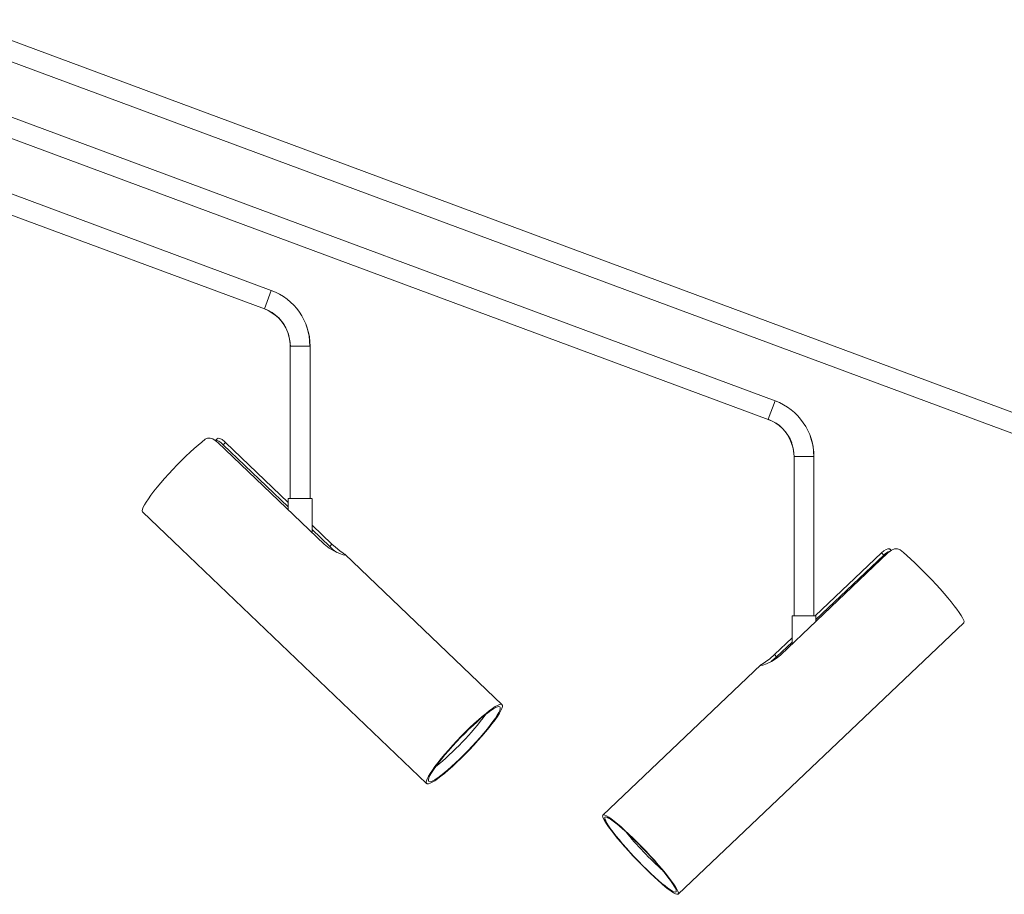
# Model space of a CAD drawing. Header units: millimetres. Extents: x -1604 to 1237, y -736 to 620.
# Tile 5 of 7: x -227 to 270, y -655 to -214. Entities that reach past the tile are written whole.
import ezdxf

# ---------------------------------------------------------------- set-up
doc = ezdxf.new("R2010")
doc.units = ezdxf.units.MM

msp = doc.modelspace()

# ---------------------------------------------------------------- linework, layer by layer
at = {"color": 7, "linetype": 'Continuous', "lineweight": 15}
for p, q in [((-99.79, -350.04), (-467.2, -213.58)), ((154.21, -405.76), (-363.2, -213.58)), ((408.21, -461.47), (-259.2, -213.58)), ((-470.68, -222.95), (-103.27, -359.42)), ((-366.68, -222.95), (150.73, -415.13)), ((-262.68, -222.95), (404.73, -470.85)), ((-103.27, -359.42), (-99.79, -350.04)), ((-81.9, -368.51), (-82.14, -367.65)), ((-90.23, -378.17), (-90.23, -454.95)), ((-90.23, -378.17), (-80.23, -378.17)), ((-80.23, -454.95), (-80.23, -378.17)), ((150.76, -415.05), (150.73, -415.13)), ((-127.05, -424.85), (-127.9, -425.76)), ((-73.07, -478.01), (-126.75, -426.69)), ((-122.89, -426.67), (-123.98, -427.84)), ((-122.89, -426.67), (-91.23, -456.94)), ((-91.23, -459.16), (-123.98, -427.84)), ((162.5, -426.87), (162.61, -427.25)), ((163.77, -433.88), (163.77, -514.15)), ((163.77, -433.88), (173.77, -433.88)), ((173.77, -514.15), (173.77, -433.88)), ((-91.23, -454.95), (-91.23, -460.65)), ((-79.23, -472.12), (-79.23, -454.95)), ((-164.6, -461.81), (-21.47, -598.67)), ((-79.23, -468.41), (-69.22, -477.99)), ((-70.3, -479.17), (-79.23, -470.63)), ((-69.22, -477.99), (-70.3, -479.17)), ((212.71, -481.14), (212.21, -480.6)), ((16.54, -558.92), (-62.74, -483.11)), ((211.04, -482.4), (157.04, -533.72)), ((174.42, -514.14), (207.84, -482.38)), ((208.94, -483.56), (174.77, -516.03)), ((207.84, -482.38), (208.94, -483.56)), ((162.77, -514.15), (162.77, -528.28)), ((174.77, -516.88), (174.77, -514.15)), ((105.29, -654.44), (249.29, -517.58)), ((153.85, -533.7), (162.77, -525.22)), ((162.77, -527.44), (154.94, -534.88)), ((154.94, -534.88), (153.85, -533.7)), ((147.01, -538.91), (67.4, -614.57))]:
    msp.add_line(p, q, dxfattribs=at)
at = {"color": 8, "linetype": 'Continuous', "lineweight": 15}
for p, q in [((-91.58, -370.95), (-91.46, -371.27)), ((150.76, -415.05), (154.21, -405.76))]:
    msp.add_line(p, q, dxfattribs=at)
at = {"color": 7, "linetype": 'Continuous', "lineweight": 15, "flags": 128}
for points in [[(-91.5, -371.16), (-90.52, -374.67), (-90.15, -378.17)], [(-80.32, -378.17), (-80.71, -372.93), (-81.9, -368.51)], [(-164.6, -461.81), (-164.69, -461.7), (-164.8, -461.19), (-164.67, -460.42), (-164.28, -459.42), (-163.66, -458.19), (-162.8, -456.75), (-161.71, -455.12), (-160.42, -453.31), (-158.93, -451.36), (-157.28, -449.29), (-155.47, -447.12), (-153.53, -444.88), (-151.49, -442.61), (-149.37, -440.32), (-147.2, -438.06), (-145.02, -435.85), (-142.84, -433.71), (-140.69, -431.69), (-138.61, -429.79), (-136.62, -428.06), (-134.75, -426.5), (-133.02, -425.14)], [(-126.75, -426.69), (-127.98, -425.69), (-129.3, -424.96), (-130.62, -424.58), (-131.88, -424.62), (-133.02, -425.14)], [(-123.98, -427.84), (-125.11, -426.86), (-126.16, -426.15), (-127.08, -425.79), (-127.8, -425.84)], [(-127, -424.9), (-126.62, -424.56), (-125.64, -424.66), (-124.51, -425.31), (-123.34, -426.25), (-122.89, -426.67)], [(173.68, -433.88), (173.29, -428.64), (171.86, -423.36)], [(162.61, -427.25), (163.48, -430.38), (163.85, -433.88)], [(-90.23, -454.95), (-90.35, -454.95), (-90.97, -454.95), (-91.23, -454.95), (-91.11, -454.95), (-90.62, -454.96), (-89.79, -454.96), (-88.68, -454.96), (-87.35, -454.96), (-85.88, -454.96), (-84.38, -454.96), (-82.93, -454.96)], [(-82.93, -454.96), (-81.62, -454.96), (-80.55, -454.96), (-79.76, -454.96), (-79.32, -454.95), (-79.25, -454.95), (-79.56, -454.95), (-80.22, -454.95), (-80.23, -454.95)], [(-73.07, -478.01), (-70.56, -480.04), (-67.92, -481.61), (-65.42, -482.72), (-63.5, -483.34), (-62.73, -483.47), (-62.68, -483.37)], [(-66.67, -482.16), (-68.5, -480.78), (-70.3, -479.17)], [(-62.76, -483.13), (-63.46, -482.57), (-65.14, -481.38), (-67.44, -479.58), (-69.22, -477.99)], [(207.84, -482.38), (208.99, -481.39), (210.08, -480.66), (211.02, -480.27), (211.8, -480.31), (212.17, -480.64)], [(217.17, -480.86), (215.93, -480.3), (214.36, -480.4), (212.85, -481.05), (211.51, -481.99), (211.04, -482.4)], [(217.17, -480.86), (218.83, -482.22), (220.64, -483.77), (222.57, -485.51), (224.6, -487.4), (226.71, -489.43), (228.86, -491.56), (231.04, -493.78), (233.2, -496.04), (235.33, -498.32), (237.39, -500.6), (239.36, -502.83), (241.22, -505), (242.93, -507.08), (244.48, -509.03), (245.85, -510.83), (247.01, -512.47), (247.96, -513.91), (248.68, -515.14), (249.16, -516.14), (249.4, -516.9), (249.39, -517.42), (249.29, -517.58)], [(163.77, -514.14), (163.37, -514.14), (162.89, -514.14), (162.78, -514.15), (163.04, -514.15), (163.67, -514.15), (164.61, -514.15), (165.82, -514.15), (167.21, -514.15), (168.7, -514.15), (170.2, -514.15), (171.6, -514.15), (172.83, -514.15)], [(172.83, -514.15), (173.8, -514.15), (174.45, -514.15), (174.75, -514.15), (174.67, -514.15), (174.23, -514.14), (173.77, -514.14)], [(153.85, -533.7), (151.5, -535.74), (149.37, -537.31), (147.7, -538.42), (146.88, -539.05)], [(146.93, -539.12), (146.97, -539.18), (147.99, -538.96), (149.84, -538.3), (152.34, -537.11), (155.15, -535.32), (157.04, -533.72)], [(154.94, -534.88), (152.6, -536.9), (152.25, -537.15)], [(16, -558.74), (16.48, -558.87), (16.72, -559.26), (16.7, -559.9), (16.44, -560.79), (15.93, -561.91), (15.18, -563.25), (14.2, -564.8), (13.01, -566.53), (11.61, -568.41), (10.03, -570.44), (8.28, -572.57), (6.4, -574.78), (4.4, -577.05), (2.31, -579.34), (0.16, -581.62), (-2.03, -583.86), (-4.22, -586.04), (-6.39, -588.13), (-8.51, -590.09), (-10.55, -591.9), (-12.48, -593.55), (-14.28, -595), (-15.93, -596.24), (-17.41, -597.25), (-18.68, -598.03), (-19.75, -598.55), (-20.59, -598.81), (-21.2, -598.82), (-21.56, -598.56), (-21.67, -598.04), (-21.53, -597.28), (-21.15, -596.27), (-20.52, -595.04), (-19.65, -593.59), (-18.56, -591.95), (-17.26, -590.14), (-15.77, -588.18), (-14.1, -586.1), (-12.29, -583.92), (-10.34, -581.68), (-8.29, -579.4), (-6.17, -577.11), (-4, -574.84), (-1.8, -572.63), (0.38, -570.49), (2.53, -568.46), (4.61, -566.57), (6.6, -564.84), (8.47, -563.29), (10.2, -561.94), (11.76, -560.81), (13.14, -559.92), (14.32, -559.27), (15.27, -558.88), (16, -558.74)], [(14.99, -559.84), (14.29, -559.97), (13.36, -560.35), (12.22, -560.99), (10.88, -561.86), (9.36, -562.97), (7.68, -564.29), (5.87, -565.8), (3.94, -567.5), (1.92, -569.34), (-0.16, -571.31), (-2.26, -573.38), (-4.37, -575.53), (-6.45, -577.72), (-8.48, -579.92), (-10.43, -582.11), (-12.27, -584.26), (-13.98, -586.33), (-15.53, -588.3), (-16.91, -590.14), (-18.09, -591.83), (-19.06, -593.34), (-19.8, -594.65), (-20.31, -595.75), (-20.58, -596.62), (-20.6, -597.25), (-20.38, -597.63), (-19.92, -597.75), (-19.22, -597.62), (-18.29, -597.24), (-17.15, -596.6), (-15.81, -595.73), (-14.29, -594.62), (-12.61, -593.3), (-10.8, -591.79), (-8.87, -590.09), (-6.85, -588.25), (-4.78, -586.28), (-2.67, -584.21), (-0.56, -582.06), (1.52, -579.87), (3.55, -577.67), (5.5, -575.48), (7.34, -573.33), (9.05, -571.26), (10.6, -569.29), (11.98, -567.45), (13.16, -565.76), (14.13, -564.25), (14.87, -562.94), (15.38, -561.84), (15.65, -560.97), (15.67, -560.34), (15.45, -559.96), (14.99, -559.84)], [(67.78, -614.45), (68.4, -614.59), (69.26, -614.98), (70.33, -615.63), (71.62, -616.52), (73.1, -617.65), (74.75, -619), (76.56, -620.55), (78.49, -622.28), (80.52, -624.18), (82.63, -626.2), (84.79, -628.34), (86.97, -630.55), (89.14, -632.82), (91.27, -635.11), (93.34, -637.39), (95.32, -639.63), (97.18, -641.81), (98.9, -643.89), (100.46, -645.85), (101.83, -647.66), (103, -649.3), (103.96, -650.75), (104.68, -651.98), (105.17, -652.99), (105.41, -653.76), (105.4, -654.27), (105.14, -654.53), (104.64, -654.53), (103.9, -654.26), (102.93, -653.74), (101.75, -652.97), (100.36, -651.95), (98.79, -650.71), (97.06, -649.26), (95.19, -647.62), (93.2, -645.8), (91.13, -643.84), (88.99, -641.75), (86.82, -639.58), (84.64, -637.33), (82.49, -635.05), (80.38, -632.76), (78.35, -630.49), (76.43, -628.28), (74.64, -626.15), (73, -624.13), (71.53, -622.24), (70.25, -620.51), (69.19, -618.96), (68.35, -617.62), (67.74, -616.5), (67.38, -615.61), (67.26, -614.97), (67.4, -614.58), (67.78, -614.45)], [(68.79, -615.55), (68.43, -615.67), (68.31, -616.05), (68.43, -616.68), (68.79, -617.55), (69.4, -618.65), (70.23, -619.96), (71.28, -621.47), (72.53, -623.16), (73.97, -625), (75.58, -626.97), (77.33, -629.04), (79.21, -631.19), (81.18, -633.38), (83.22, -635.58), (85.31, -637.77), (87.41, -639.92), (89.49, -641.99), (91.53, -643.96), (93.5, -645.81), (95.38, -647.5), (97.13, -649.01), (98.74, -650.33), (100.18, -651.44), (101.43, -652.31), (102.48, -652.95), (103.31, -653.33), (103.91, -653.47), (104.27, -653.34), (104.39, -652.96), (104.27, -652.33), (103.91, -651.46), (103.3, -650.36), (102.47, -649.05), (101.42, -647.54), (100.17, -645.85), (98.73, -644.01), (97.12, -642.04), (95.37, -639.97), (93.49, -637.83), (91.52, -635.64), (89.48, -633.43), (87.39, -631.24), (85.29, -629.09), (83.21, -627.02), (81.17, -625.05), (79.2, -623.21), (77.32, -621.52), (75.57, -620), (73.96, -618.68), (72.52, -617.58), (71.27, -616.7), (70.22, -616.06), (69.39, -615.68), (68.79, -615.55)]]:
    msp.add_lwpolyline(points, dxfattribs=at)
at = {"color": 8, "linetype": 'Continuous', "lineweight": 15, "flags": 128}
msp.add_lwpolyline([(163.77, -433.88), (163.29, -429.52), (162.33, -426.77)], dxfattribs=at)
at = {"color": 7, "linetype": 'Continuous', "lineweight": 15}
for centre, radius, start, end in [((-110.23, -378.17), 30, 0, 69.6236), ((-110.23, -378.17), 20, 21.1518, 69.6236), ((-109.95, -377.74), 19.59, 19.3764, 69.9703), ((-110.23, -378.17), 20, 360, 20.165), ((143.77, -433.88), 30, 0, 69.6236), ((144.61, -432.83), 18.72, 18.8976, 70.9312), ((144.05, -433.45), 19.59, 19.3763, 69.9703), ((213.86, -487.85), 6.53, 105.4948, 138.8895), ((-107.63, -478.24), 144.1, 308.9659, 323.6003), ((228.27, -499.62), 193.73, 219.459, 227.629)]:
    msp.add_arc(centre, radius, start, end, dxfattribs=at)

doc.saveas('drawing.dxf')
